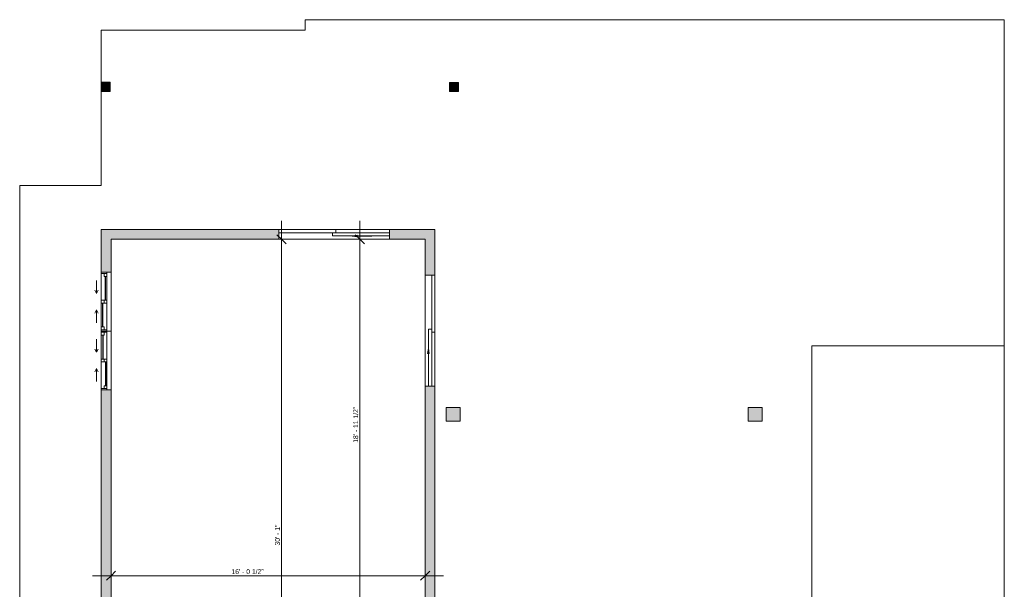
# Model space of a CAD drawing. Header units: inches. Extents: x -280 to 323, y -474 to 515.
# Tile 7 of 7: x -280 to 323, y 166 to 515. Entities that reach past the tile are written whole.
import ezdxf

# ---------------------------------------------------------------- set-up
doc = ezdxf.new("R2010")
doc.units = ezdxf.units.IN
doc.header["$MEASUREMENT"] = 0
for name, color, linetype, lineweight in [('A-ANNO-DIMS', 211, 'Continuous', 9), ('A-ANNO-DIMS-96', 211, 'Continuous', 9), ('A-COLS', 52, 'Continuous', 9), ('A-DETL-GENF', 92, 'Continuous', 9), ('A-DOOR', 31, 'Continuous', 9), ('A-FLOR', 192, 'Continuous', 9), ('A-FLOR-LEVL', 51, 'Continuous', 9), ('A-GLAZ', 151, 'Continuous', 9), ('A-WALL', 90, 'Continuous', 9), ('A-WALL-PATT', 111, 'Continuous', 9)]:
    doc.layers.add(name, color=color, linetype=linetype, lineweight=lineweight)
doc.styles.add('Inter', font='txt', dxfattribs={"height": 3})
doc.dimstyles.new('Linear_-_1_32__Inter__Imperial__SMALL', dxfattribs={"dimscale": 12, "dimtxt": 3.974399, "dimasz": 0.46875, "dimexe": 0.944882, "dimexo": 0.629921, "dimgap": 0, "dimtad": 1, "dimrnd": 0.25, "dimzin": 1, "dimdsep": 46, "dimlunit": 4, "dimtxsty": 'Inter', "dimblk1": 'OBLIQUE', "dimblk2": 'OBLIQUE', "dimsah": 1, "dimcen": 0.09, "dimdle": 0.944882, "dimazin": 0, "dimtfac": 1, "dimtdec": 4, "dimtix": 1, "dimtmove": 0, "dimatfit": 3, "dimfxl": 1, "dimtvp": 1, "dimtfill": 1, "dimfrac": 2, "dimtolj": 1, "dimtzin": 0, "dimarcsym": 2})
doc.dimstyles.new('Linear_-_1_32__Inter__Imperial__SMALL_2', dxfattribs={"dimscale": 12, "dimtxt": 3.974399, "dimasz": 0.46875, "dimexe": 0.944882, "dimexo": 0.629921, "dimgap": 0, "dimtad": 1, "dimrnd": 0.25, "dimzin": 1, "dimdsep": 46, "dimlunit": 4, "dimtxsty": 'Inter', "dimblk1": 'OBLIQUE', "dimblk2": 'OBLIQUE', "dimsah": 1, "dimcen": 0.09, "dimdle": 0.944882, "dimazin": 0, "dimtfac": 1, "dimtdec": 4, "dimtix": 1, "dimtmove": 2, "dimatfit": 3, "dimfxl": 1, "dimtvp": 1, "dimtfill": 1, "dimfrac": 2, "dimtolj": 1, "dimtzin": 0, "dimarcsym": 2})

# ---------------------------------------------------------------- blocks, each defined once
blk = doc.blocks.new('Plan-Double-Sliding - Default 1-4233502-Lower Level Dimension Plan')
at = {"layer": 'A-GLAZ', "lineweight": 18}
for p, q in [((-18, 0.34375), (-18, -5.65625)), ((-18, 0.34375), (-15.5, 0.34375)), ((-17.25, 0.34375), (-17.25, -3.15625)), ((-15.5, 0.34375), (-15.5, -1.40625)), ((-0.875, -3.15625), (-0.875, 0.34375)), ((-0.875, 0.34375), (0.875, 0.34375)), ((0.875, 0.34375), (0.875, -3.15625)), ((17.25, 0.34375), (18, 0.34375)), ((17.25, 0.34375), (17.25, -3.15625)), ((18, -5.65625), (18, 0.34375)), ((-18, -3.15625), (-17.25, -3.15625)), ((-15.5, -1.40625), (-17.25, -1.40625)), ((0.875, -1.40625), (-0.875, -1.40625)), ((-0.875, -3.15625), (0.875, -3.15625)), ((15.5, -1.40625), (15.5, -3.15625)), ((17.25, -1.40625), (15.5, -1.40625)), ((15.5, -3.15625), (18, -3.15625))]:
    blk.add_line(p, q, dxfattribs=at)
at = {"layer": 'A-GLAZ'}
for p, q in [((18, 0.34375), (-18, 0.34375)), ((-15.5, 0.34375), (-0.875, 0.34375)), ((-5, 3.34375), (-13, 3.34375)), ((-5, 3.34375), (-7, 4.34375)), ((-5, 3.34375), (-7, 2.34375)), ((0.875, 0.34375), (17.25, 0.34375)), ((5, 3.34375), (7, 4.34375)), ((5, 3.34375), (7, 2.34375)), ((5, 3.34375), (13, 3.34375)), ((-18, -5.65625), (18, -5.65625)), ((-17.25, -3.15625), (-0.875, -3.15625)), ((0.875, -3.15625), (15.5, -3.15625))]:
    blk.add_line(p, q, dxfattribs=at)
at = {"layer": 'A-GLAZ', "lineweight": 25}
for p, q in [((-15.5, -0.53125), (-0.875, -0.53125)), ((0.875, -2.28125), (15.5, -2.28125))]:
    blk.add_line(p, q, dxfattribs=at)
blk = doc.blocks.new('Plan-Double-Sliding - Default 1-4233562-Lower Level Dimension Plan')
at = {"layer": 'A-GLAZ'}
for p, q in [((-18, 5.65625), (18, 5.65625)), ((-17.25, 3.15625), (-0.875, 3.15625)), ((0.875, 3.15625), (15.5, 3.15625)), ((18, -0.34375), (-18, -0.34375)), ((-15.5, -0.34375), (-0.875, -0.34375)), ((-5, -3.34375), (-13, -3.34375)), ((-5, -3.34375), (-7, -2.34375)), ((-5, -3.34375), (-7, -4.34375)), ((0.875, -0.34375), (17.25, -0.34375)), ((5, -3.34375), (7, -2.34375)), ((5, -3.34375), (7, -4.34375)), ((5, -3.34375), (13, -3.34375))]:
    blk.add_line(p, q, dxfattribs=at)
at = {"layer": 'A-GLAZ', "lineweight": 18}
for p, q in [((-18, -0.34375), (-18, 5.65625)), ((-18, 3.15625), (-17.25, 3.15625)), ((-17.25, -0.34375), (-17.25, 3.15625)), ((-15.5, 1.40625), (-17.25, 1.40625)), ((-15.5, -0.34375), (-15.5, 1.40625)), ((-0.875, 3.15625), (0.875, 3.15625)), ((-0.875, 3.15625), (-0.875, -0.34375)), ((0.875, 1.40625), (-0.875, 1.40625)), ((0.875, -0.34375), (0.875, 3.15625)), ((15.5, 3.15625), (18, 3.15625)), ((15.5, 1.40625), (15.5, 3.15625)), ((17.25, 1.40625), (15.5, 1.40625)), ((17.25, -0.34375), (17.25, 3.15625)), ((18, 5.65625), (18, -0.34375)), ((-18, -0.34375), (-15.5, -0.34375)), ((-0.875, -0.34375), (0.875, -0.34375)), ((17.25, -0.34375), (18, -0.34375))]:
    blk.add_line(p, q, dxfattribs=at)
at = {"layer": 'A-GLAZ', "lineweight": 25}
for p, q in [((-15.5, 0.53125), (-0.875, 0.53125)), ((0.875, 2.28125), (15.5, 2.28125))]:
    blk.add_line(p, q, dxfattribs=at)
blk = doc.blocks.new('Planitar - Double Sliding Door_Glass - 5_-8_ x 6_-8_-4233682-Lower Level Dimension Plan')
at = {"layer": 'A-DETL-GENF'}
blk.add_hatch(color=256, dxfattribs=at).paths.add_polyline_path([(14.01, 3.47), (14.01, 4.53), (11, 4)], flags=0)
for p, q in [((14.01, 4.53), (11, 4)), ((23, 4), (11, 4)), ((11, 4), (14.01, 3.47)), ((14.01, 3.47), (14.01, 4.53))]:
    blk.add_line(p, q, dxfattribs=at)
at = {"layer": 'A-DOOR', "lineweight": 18}
for p, q in [((0.98, 8), (-34, 8)), ((-34, 8), (-34, 6.03)), ((0.98, 6.03), (0.98, 8)), ((-34, 6.03), (0.98, 6.03)), ((34, 6.03), (-0.98, 6.03)), ((-0.98, 6.03), (-0.98, 4.06)), ((-0.98, 4.06), (34, 4.06)), ((34, 4.06), (34, 6.03))]:
    blk.add_line(p, q, dxfattribs=at)
blk = doc.blocks.new('Rectangular Column 3D - Default 1-4326849-Lower Level Dimension Plan')
at = {"layer": 'A-COLS'}
blk.add_hatch(color=8, dxfattribs=at).paths.add_polyline_path([(0, 0), (5.5, 0), (5.5, 5.66), (0, 5.66)], flags=0)
for p, q in [((5.5, 5.66), (0, 5.66)), ((0, 5.66), (0, 0)), ((5.5, 0), (5.5, 5.66)), ((0, 0), (5.5, 0))]:
    blk.add_line(p, q, dxfattribs=at)
blk = doc.blocks.new('Rectangular Column 3D - Default 1-4245087-Lower Level Dimension Plan')
at = {"layer": 'A-COLS'}
blk.add_hatch(color=8, dxfattribs=at).paths.add_polyline_path([(0, 0), (5.5, 0), (5.5, 5.5), (0, 5.5)], flags=0)
for p, q in [((5.5, 5.5), (0, 5.5)), ((0, 5.5), (0, 0)), ((5.5, 0), (5.5, 5.5)), ((0, 0), (5.5, 0))]:
    blk.add_line(p, q, dxfattribs=at)
blk = doc.blocks.new('Rectangular Column 3D - Default 1-4245097-Lower Level Dimension Plan')
at = {"layer": 'A-COLS'}
blk.add_hatch(color=8, dxfattribs=at).paths.add_polyline_path([(0, 0), (8.5, 0), (8.5, 8.5), (0, 8.5)], flags=0)
for p, q in [((8.5, 8.5), (0, 8.5)), ((0, 8.5), (0, 0)), ((8.5, 0), (8.5, 8.5)), ((0, 0), (8.5, 0))]:
    blk.add_line(p, q, dxfattribs=at)
blk = doc.blocks.new('DIMBLOCK3-Lower Level Dimension Plan')
at = {"layer": 'A-ANNO-DIMS-96'}
for p, q in [((-119.53, 19.01), (-119.53, 391.35)), ((-115.95, 380.01), (-130.87, 380.01)), ((-119.53, 380.01), (-115.95, 380.01)), ((-131.69, 19.01), (-108.2, 19.01)), ((-119.53, 19.01), (-131.69, 19.01))]:
    blk.add_line(p, q, dxfattribs=at)
at = {"layer": 'A-ANNO-DIMS-96', "lineweight": 35}
for p, q in [((-119.53, 380.01), (-122.35, 382.82)), ((-119.53, 380.01), (-116.72, 377.2)), ((-119.53, 19.01), (-122.35, 21.82)), ((-119.53, 19.01), (-116.72, 16.2))]:
    blk.add_line(p, q, dxfattribs=at)
at = {"layer": 'A-ANNO-DIMS-96', "color": 0, "insert": (-123.53, 192.43), "char_height": 3, "width": 16.9906, "attachment_point": 1, "rotation": 90, "line_spacing_factor": 0.9936, "style": 'Inter', "bg_fill": 3, "box_fill_scale": 1.25, "bg_fill_color": 256, "bg_fill_true_color": 13158600, "bg_fill_transparency": 0}
blk.add_mtext('30\' - 1"', dxfattribs=at)
blk = doc.blocks.new('_Oblique')
at = {"color": 0, "linetype": 'ByBlock', "lineweight": -2}
blk.add_line((-0.5, -0.5), (0.5, 0.5), dxfattribs=at)
blk = doc.blocks.new('DIMBLOCK9-Lower Level Dimension Plan')
at = {"layer": 'A-ANNO-DIMS-96'}
for p, q in [((-71.6, 152.51), (-71.6, 391.35)), ((-68.01, 380.01), (-82.93, 380.01)), ((-71.6, 380.01), (-68.01, 380.01)), ((-57.59, 152.51), (-82.93, 152.51)), ((-71.6, 152.51), (-57.59, 152.51))]:
    blk.add_line(p, q, dxfattribs=at)
at = {"layer": 'A-ANNO-DIMS-96', "lineweight": 35}
for p, q in [((-71.6, 380.01), (-74.41, 382.82)), ((-71.6, 380.01), (-68.78, 377.2)), ((-71.6, 152.51), (-74.41, 155.32)), ((-71.6, 152.51), (-68.78, 149.7))]:
    blk.add_line(p, q, dxfattribs=at)
at = {"layer": 'A-ANNO-DIMS-96', "color": 0, "insert": (-75.59, 255.36), "char_height": 3, "width": 26.1714, "attachment_point": 1, "rotation": 90, "line_spacing_factor": 0.9936, "style": 'Inter', "bg_fill": 3, "box_fill_scale": 1.25, "bg_fill_color": 256, "bg_fill_true_color": 13158600, "bg_fill_transparency": 0}
blk.add_mtext('18\' - 11 1/2"', dxfattribs=at)
blk = doc.blocks.new('DIMBLOCK15-Lower Level Dimension Plan')
at = {"layer": 'A-ANNO-DIMS-96'}
for p, q in [((-224.03, 170.37), (-224.03, 185.29)), ((-31.53, 170.37), (-31.53, 185.29)), ((-235.37, 173.95), (-20.2, 173.95)), ((-224.03, 173.95), (-224.03, 170.37)), ((-31.53, 173.95), (-31.53, 170.37))]:
    blk.add_line(p, q, dxfattribs=at)
at = {"layer": 'A-ANNO-DIMS-96', "lineweight": 35}
for p, q in [((-224.03, 173.95), (-221.22, 176.77)), ((-31.53, 173.95), (-28.72, 176.77)), ((-224.03, 173.95), (-226.85, 171.14)), ((-31.53, 173.95), (-34.35, 171.14))]:
    blk.add_line(p, q, dxfattribs=at)
at = {"layer": 'A-ANNO-DIMS-96', "color": 0, "insert": (-150.24, 177.95), "char_height": 3, "width": 25.2176, "attachment_point": 1, "line_spacing_factor": 0.9936, "style": 'Inter', "bg_fill": 3, "box_fill_scale": 1.25, "bg_fill_color": 256, "bg_fill_true_color": 13158600, "bg_fill_transparency": 0}
blk.add_mtext('16\' - 0 1/2"', dxfattribs=at)

msp = doc.modelspace()

# ---------------------------------------------------------------- hatches: boundary and pattern name
at = {"layer": 'A-WALL-PATT'}
h = msp.add_hatch(color=9, dxfattribs=at)
h.paths.add_polyline_path([(-230.034, -356.488), (-224.034, -356.488), (-224.034, -325.988), (-230.034, -325.988)], flags=0)
h.paths.add_polyline_path([(-224.034, -265.988), (-224.034, -201.988), (-230.034, -201.988), (-230.034, -265.988)], flags=0)
h.paths.add_polyline_path([(-224.034, -141.988), (-224.034, 72.8), (-230.034, 72.8), (-230.034, -141.988)], flags=0)
h.paths.add_polyline_path([(-230.034, 144.8), (-224.034, 144.8), (-224.034, 287.8), (-230.034, 287.8)], flags=0)
h.paths.add_polyline_path([(-224.034, 359.8), (-224.034, 386.012), (-230.034, 386.012), (-230.034, 359.8)], flags=0)
h = msp.add_hatch(color=9, dxfattribs=at)
h.paths.add_polyline_path([(-31.534, 380.012), (-25.534, 380.012), (-25.534, 386.012), (-53.284, 386.012), (-53.284, 380.012)], flags=0)
h.paths.add_polyline_path([(-121.284, 380.012), (-121.284, 386.012), (-224.034, 386.012), (-224.034, 380.012)], flags=0)
h = msp.add_hatch(color=9, dxfattribs=at)
h.paths.add_polyline_path([(-27.503, 157.512), (-25.534, 157.512), (-25.534, 290.012), (-31.534, 290.012), (-31.534, 157.512), (-29.471, 157.512)], flags=0)
h.paths.add_polyline_path([(-25.534, 358.012), (-25.534, 380.012), (-31.534, 380.012), (-31.534, 358.012), (-27.503, 358.012)], flags=0)

# ---------------------------------------------------------------- linework, layer by layer
at = {"layer": 'A-FLOR'}
for p, q in [((323.466, 514.512), (-105.034, 514.512)), ((-105.034, 514.512), (-105.034, 508.012)), ((323.466, 314.762), (323.466, 514.512)), ((-230.034, 508.012), (-230.034, 476.175)), ((-105.034, 508.012), (-230.034, 508.012)), ((-230.034, 470.512), (-230.034, 413.012)), ((-230.034, 413.012), (-280.034, 413.012)), ((-280.034, 413.012), (-280.034, -323.988)), ((-86.3, 386.012), (-53.284, 386.012)), ((-53.284, 380.012), (-121.284, 380.012)), ((-31.534, 290.012), (-31.534, 358.012)), ((-25.534, 323.028), (-25.534, 290.012))]:
    msp.add_line(p, q, dxfattribs=at)
at = {"layer": 'A-FLOR-LEVL'}
for p, q in [((205.466, 314.762), (323.466, 314.762)), ((205.466, 314.762), (205.466, 157.512)), ((323.466, 314.762), (323.466, -473.738))]:
    msp.add_line(p, q, dxfattribs=at)
at = {"layer": 'A-WALL'}
for p, q in [((-230.034, 386.012), (-230.034, 359.8)), ((-121.284, 386.012), (-230.034, 386.012)), ((-121.284, 380.012), (-121.284, 384.044)), ((-25.534, 386.012), (-53.284, 386.012)), ((-53.284, 386.012), (-53.284, 384.044)), ((-53.284, 382.075), (-53.284, 380.012)), ((-25.534, 358.012), (-25.534, 386.012)), ((-224.034, 359.8), (-224.034, 380.012)), ((-224.034, 380.012), (-121.284, 380.012)), ((-53.284, 380.012), (-31.534, 380.012)), ((-31.534, 380.012), (-31.534, 358.012)), ((-31.534, 358.012), (-27.503, 358.012)), ((-31.534, 290.012), (-31.534, 152.512)), ((-29.471, 290.012), (-31.534, 290.012)), ((-25.534, 290.012), (-27.503, 290.012)), ((-25.534, 157.512), (-25.534, 290.012)), ((-230.034, 287.8), (-230.034, 144.8)), ((-224.034, 144.8), (-224.034, 287.8))]:
    msp.add_line(p, q, dxfattribs=at)

# ---------------------------------------------------------------- block references
at = {"layer": 'A-COLS'}
for name, p in [('Rectangular Column 3D - Default 1-4326849-Lower Level Dimension Plan', (-230.098, 470.512)), ('Rectangular Column 3D - Default 1-4245087-Lower Level Dimension Plan', (-16.598, 470.512)), ('Rectangular Column 3D - Default 1-4245097-Lower Level Dimension Plan', (-18.534, 268.512)), ('Rectangular Column 3D - Default 1-4245097-Lower Level Dimension Plan', (166.466, 268.512))]:
    msp.add_blockref(name, p, dxfattribs=at)
at = {"layer": 'A-DOOR'}
msp.add_blockref('Planitar - Double Sliding Door_Glass - 5_-8_ x 6_-8_-4233682-Lower Level Dimension Plan', (-87.284, 378.012), dxfattribs=at)
at = {"layer": 'A-DOOR', "rotation": 269.9999999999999}
msp.add_blockref('Planitar - Double Sliding Door_Glass - 5_-8_ x 6_-8_-4233682-Lower Level Dimension Plan', (-33.534, 324.012), dxfattribs=at)
at = {"layer": 'A-GLAZ'}
for name, p, rotation in [('Plan-Double-Sliding - Default 1-4233502-Lower Level Dimension Plan', (-229.691, 341.8), 89.99999999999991), ('Plan-Double-Sliding - Default 1-4233562-Lower Level Dimension Plan', (-229.691, 305.8), 269.9999999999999)]:
    msp.add_blockref(name, p, dxfattribs=dict(at, rotation=rotation))

# ---------------------------------------------------------------- next in the draw order: dimensions: what is measured, and where the dimension line sits
at = {"layer": 'A-ANNO-DIMS'}
for base, p1, p2, override, picture, middle in [((-119.535, 380.012), (-139.246, 19.012), (-123.512, 380.012), {"dimpost": '<>', "dimfxl": 361.342682}, 'DIMBLOCK3-Lower Level Dimension Plan', (-121.075, 199.512)), ((-71.596, 380.012), (-50.034, 152.512), (-75.573, 380.012), {"dimpost": '<>', "dimfxl": 228.92898}, 'DIMBLOCK9-Lower Level Dimension Plan', (-73.392, 266.262))]:
    dim = msp.add_linear_dim(base=base, p1=p1, p2=p2, angle=90, dimstyle='Linear_-_1_32__Inter__Imperial__SMALL', override=override, dxfattribs=at)
    dim.commit()
    dim.dimension.update_dxf_attribs({"geometry": picture, "text_midpoint": middle})

# ---------------------------------------------------------------- next in the draw order: dimensions: what is measured, and where the dimension line sits
dim = msp.add_linear_dim(base=(-31.534, 173.954), p1=(-224.034, 177.932), p2=(-31.534, 177.932), dimstyle='Linear_-_1_32__Inter__Imperial__SMALL_2', override={"dimpost": '<>', "dimfxl": 192.5}, dxfattribs=at)
dim.commit()
dim.dimension.update_dxf_attribs({"geometry": 'DIMBLOCK15-Lower Level Dimension Plan', "text_midpoint": (-137.635, 175.948), "dimtype": 160})

doc.saveas('drawing.dxf')
